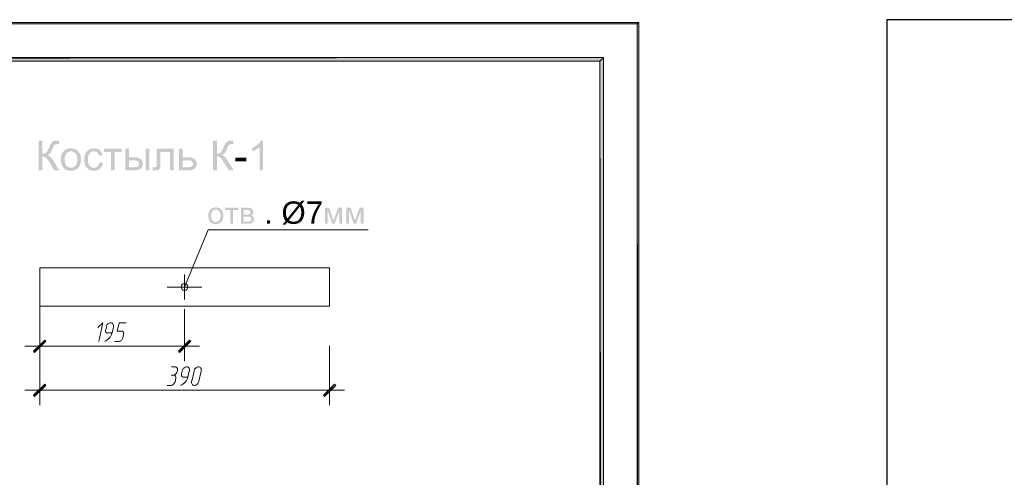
# Model space of a CAD drawing. Header units: millimetres. Extents: x 1527433 to 14789979, y -66543 to 11310.
# Tile 116 of 122: x 2016296 to 2029540, y -42081 to -35924. Entities that reach past the tile are written whole.
import ezdxf

# ---------------------------------------------------------------- set-up
doc = ezdxf.new("R2010")
doc.units = ezdxf.units.MM
doc.styles.get("Standard").update_dxf_attribs({"font": 'isocpeur.ttf', "height": 250})

msp = doc.modelspace()

# ---------------------------------------------------------------- hatches: boundary and pattern name
h = msp.add_hatch(color=7)
h.paths.add_polyline_path([(2024622.617, -35960.929), (2024599.333, -35982.095), (2024622.617, -65655.645)])
h.paths.add_polyline_path([(2024599.333, -35982.095), (2024622.617, -65655.645), (2024599.333, -65630.245)])
h.paths.add_polyline_path([(2024622.617, -65655.645), (2024599.333, -65630.245), (2024622.617, -65657.762)])
h.paths.add_polyline_path([(2024599.333, -65630.245), (2024622.617, -65657.762), (1982651.233, -65630.245)])
h.paths.add_polyline_path([(2024622.617, -65657.762), (1982651.233, -65630.245), (1982625.833, -65657.762)])
h.paths.add_polyline_path([(1982651.233, -65630.245), (1982625.833, -65657.762)])
h = msp.add_hatch(color=7)
h.paths.add_polyline_path([(1982627.95, -35960.929), (1982651.233, -35982.095), (2024622.617, -35960.929)])
h.paths.add_polyline_path([(1982651.233, -35982.095), (2024622.617, -35960.929), (2024599.333, -35982.095)])
h = msp.add_hatch(color=7)
h.paths.add_polyline_path([(2024099.8, -65130.712), (2024150.6, -65181.512), (2024099.8, -36481.629)])
h.paths.add_polyline_path([(2024150.6, -65181.512), (2024099.8, -36481.629), (2024150.6, -36432.945)])
h.paths.add_polyline_path([(2024099.8, -36481.629), (2024150.6, -36432.945), (1984651.483, -36481.629)])
h.paths.add_polyline_path([(2024150.6, -36432.945), (1984651.483, -36481.629), (1984600.683, -36432.945)])
h.paths.add_polyline_path([(1984651.483, -36481.629), (1984600.683, -36432.945), (1984651.483, -65130.712)])
h.paths.add_polyline_path([(1984600.683, -36432.945), (1984651.483, -65130.712), (1984600.683, -65181.512)])
h.paths.add_polyline_path([(1984651.483, -65130.712), (1984600.683, -65181.512), (2024099.8, -65130.712)])
h.paths.add_polyline_path([(1984600.683, -65181.512), (2024099.8, -65130.712), (2024150.6, -65181.512)])
h = msp.add_hatch(color=7)
h.dxf.hatch_style = 2
h.paths.add_polyline_path([(2016549.022, -37551.626), (2016601.828, -37551.626), (2016601.828, -37726.306), (2016618.583, -37725.436), (2016632.641, -37722.819), (2016644.012, -37718.446), (2016652.705, -37712.305), (2016660.571, -37702.858), (2016669.455, -37688.486), (2016679.363, -37669.184), (2016690.298, -37644.946), (2016698.213, -37626.796), (2016705.415, -37611.529), (2016711.894, -37599.135), (2016717.638, -37589.604), (2016730.661, -37574.708), (2016748.231, -37562.374), (2016769.108, -37554.113), (2016792.052, -37551.35), (2016805.476, -37551.39), (2016815.314, -37551.502), (2016821.555, -37551.676), (2016824.188, -37551.901), (2016824.188, -37597.597), (2016820.13, -37597.542), (2016813.55, -37597.321), (2016806.522, -37597.122), (2016802.967, -37597.046), (2016791.101, -37597.811), (2016780.883, -37600.105), (2016772.309, -37603.929), (2016765.374, -37609.283), (2016758.881, -37617.169), (2016751.965, -37628.506), (2016744.615, -37643.296), (2016736.821, -37661.538), (2016727.126, -37684.535), (2016718.217, -37702.845), (2016710.094, -37716.473), (2016702.756, -37725.424), (2016687.528, -37737.296), (2016669.572, -37746.48), (2016688.817, -37754.904), (2016707.937, -37769.59), (2016726.933, -37790.54), (2016745.805, -37817.752), (2016827.992, -37950.595), (2016762.397, -37950.595), (2016695.7, -37842.281), (2016682.533, -37821.591), (2016670.482, -37804.42), (2016659.547, -37790.773), (2016649.729, -37780.656), (2016639.787, -37773.34), (2016628.486, -37768.102), (2016615.832, -37764.951), (2016601.828, -37763.899), (2016601.828, -37950.595), (2016549.022, -37950.595)])
h = msp.add_hatch(color=7)
h.dxf.hatch_style = 2
h.paths.add_polyline_path([(2018894.926, -37551.626), (2018947.733, -37551.626), (2018947.733, -37726.306), (2018964.488, -37725.436), (2018978.546, -37722.819), (2018989.916, -37718.446), (2018998.61, -37712.305), (2019006.476, -37702.858), (2019015.36, -37688.486), (2019025.267, -37669.184), (2019036.203, -37644.946), (2019044.118, -37626.796), (2019051.32, -37611.529), (2019057.798, -37599.135), (2019063.543, -37589.604), (2019076.565, -37574.708), (2019094.135, -37562.374), (2019115.013, -37554.113), (2019137.957, -37551.35), (2019151.381, -37551.39), (2019161.218, -37551.502), (2019167.459, -37551.676), (2019170.093, -37551.901), (2019170.093, -37597.597), (2019166.035, -37597.542), (2019159.454, -37597.321), (2019152.426, -37597.122), (2019148.871, -37597.046), (2019137.005, -37597.811), (2019126.788, -37600.105), (2019118.214, -37603.929), (2019111.278, -37609.283), (2019104.786, -37617.169), (2019097.87, -37628.506), (2019090.52, -37643.296), (2019082.725, -37661.538), (2019073.031, -37684.535), (2019064.122, -37702.845), (2019055.998, -37716.473), (2019048.66, -37725.424), (2019033.433, -37737.296), (2019015.477, -37746.48), (2019034.721, -37754.904), (2019053.842, -37769.59), (2019072.838, -37790.54), (2019091.71, -37817.752), (2019173.896, -37950.595), (2019108.302, -37950.595), (2019041.605, -37842.281), (2019028.437, -37821.591), (2019016.387, -37804.42), (2019005.452, -37790.773), (2018995.633, -37780.656), (2018985.692, -37773.34), (2018974.391, -37768.102), (2018961.736, -37764.951), (2018947.733, -37763.899), (2018947.733, -37950.595), (2018894.926, -37950.595)])
h = msp.add_hatch(color=7)
h.dxf.hatch_style = 2
h.paths.add_polyline_path([(2019570.622, -37950.595), (2019521.674, -37950.595), (2019521.674, -37638.442), (2019501.217, -37655.309), (2019475.262, -37672.176), (2019447.976, -37686.935), (2019423.668, -37697.477), (2019423.668, -37650.128), (2019462.191, -37628.754), (2019495.546, -37603.33), (2019509.799, -37589.698), (2019521.805, -37576.258), (2019531.567, -37563.014), (2019539.092, -37549.972), (2019570.622, -37549.972)])
h = msp.add_hatch(color=7)
h.paths.add_polyline_path([(2016849.51, -37806.067), (2016852.3, -37768.551), (2016860.672, -37736.214), (2016874.625, -37709.065), (2016894.158, -37687.114), (2016913.795, -37673.079), (2016935.493, -37663.054), (2016959.247, -37657.039), (2016985.054, -37655.034), (2017013.465, -37657.481), (2017039.169, -37664.818), (2017062.165, -37677.032), (2017082.453, -37694.115), (2017099.021, -37715.497), (2017110.855, -37740.61), (2017117.955, -37769.444), (2017120.322, -37801.988), (2017119.269, -37828.405), (2017116.119, -37851.845), (2017110.881, -37872.309), (2017103.565, -37889.796), (2017094.223, -37904.897), (2017082.984, -37918.204), (2017069.854, -37929.724), (2017054.838, -37939.461), (2017038.477, -37947.202), (2017021.393, -37952.731), (2017003.585, -37956.049), (2016985.054, -37957.155), (2016956.158, -37954.725), (2016930.166, -37947.433), (2016907.089, -37935.272), (2016886.937, -37918.239), (2016870.555, -37896.627), (2016858.86, -37870.731), (2016851.847, -37840.546)])
h.paths.add_polyline_path([(2016899.836, -37806.067), (2016901.346, -37832.101), (2016905.879, -37854.642), (2016913.44, -37873.69), (2016924.034, -37889.245), (2016936.933, -37901.327), (2016951.402, -37909.957), (2016967.442, -37915.135), (2016985.054, -37916.861), (2017002.488, -37915.125), (2017018.409, -37909.916), (2017032.81, -37901.234), (2017045.687, -37889.08), (2017056.291, -37873.379), (2017063.871, -37854.05), (2017068.422, -37831.083), (2017069.941, -37804.468), (2017068.413, -37779.293), (2017063.836, -37757.353), (2017056.221, -37738.658), (2017045.577, -37723.219), (2017032.648, -37711.137), (2017018.251, -37702.507), (2017002.386, -37697.329), (2016985.054, -37695.603), (2016967.442, -37697.327), (2016951.402, -37702.493), (2016936.933, -37711.091), (2016924.034, -37723.109), (2016913.44, -37738.59), (2016905.879, -37757.58), (2016901.346, -37780.074)])
h = msp.add_hatch(color=7)
h.dxf.hatch_style = 2
h.paths.add_polyline_path([(2017367.027, -37844.707), (2017415.203, -37850.991), (2017409.704, -37874.534), (2017401.14, -37895.384), (2017389.507, -37913.537), (2017374.799, -37928.988), (2017357.591, -37941.319), (2017338.543, -37950.12), (2017317.655, -37955.397), (2017294.928, -37957.155), (2017266.702, -37954.735), (2017241.391, -37947.467), (2017218.995, -37935.342), (2017199.513, -37918.349), (2017183.741, -37896.861), (2017172.475, -37871.172), (2017165.716, -37841.276), (2017163.463, -37807.169), (2017164.426, -37784.503), (2017167.322, -37763.299), (2017172.16, -37743.553), (2017178.952, -37725.258), (2017187.729, -37708.817), (2017198.52, -37694.556), (2017211.338, -37682.486), (2017226.191, -37672.617), (2017242.377, -37664.94), (2017259.271, -37659.443), (2017276.878, -37656.138), (2017295.204, -37655.034), (2017317.661, -37656.522), (2017337.985, -37660.987), (2017356.169, -37668.428), (2017372.208, -37678.846), (2017385.83, -37692.003), (2017396.765, -37707.661), (2017405.013, -37725.82), (2017410.573, -37746.48), (2017362.948, -37753.811), (2017358.897, -37740.167), (2017353.529, -37728.332), (2017346.848, -37718.294), (2017338.86, -37710.045), (2017329.766, -37703.606), (2017319.767, -37699.007), (2017308.869, -37696.247), (2017297.078, -37695.327), (2017279.434, -37696.99), (2017263.536, -37701.97), (2017249.375, -37710.257), (2017236.94, -37721.841), (2017226.812, -37737.043), (2017219.577, -37756.106), (2017215.236, -37779.023), (2017213.789, -37805.791), (2017215.184, -37832.942), (2017219.37, -37856.103), (2017226.346, -37875.275), (2017236.113, -37890.458), (2017248.124, -37902.025), (2017261.834, -37910.274), (2017277.25, -37915.216), (2017294.377, -37916.861), (2017308.174, -37915.755), (2017320.794, -37912.437), (2017332.235, -37906.908), (2017342.498, -37899.167), (2017351.284, -37889.13), (2017358.297, -37876.712), (2017363.543, -37861.906)])
h = msp.add_hatch(color=7)
h.dxf.hatch_style = 2
h.paths.add_polyline_path([(2017431.46, -37661.538), (2017666.333, -37661.538), (2017666.333, -37702.107), (2017573.233, -37702.107), (2017573.233, -37950.595), (2017524.505, -37950.595), (2017524.505, -37702.107), (2017431.46, -37702.107)])
h = msp.add_hatch(color=7)
h.paths.add_polyline_path([(2017988.912, -37661.538), (2018037.915, -37661.538), (2018037.915, -37950.595), (2017988.912, -37950.595)])
h.paths.add_polyline_path([(2017714.848, -37661.538), (2017763.851, -37661.538), (2017763.851, -37774.482), (2017825.918, -37774.482), (2017854.517, -37775.959), (2017879.627, -37780.387), (2017901.254, -37787.76), (2017919.404, -37798.074), (2017933.737, -37810.963), (2017943.988, -37826.069), (2017950.146, -37843.397), (2017952.201, -37862.952), (2017950.487, -37880.407), (2017945.346, -37896.556), (2017936.784, -37911.391), (2017924.806, -37924.909), (2017909.076, -37936.154), (2017889.253, -37944.181), (2017865.337, -37948.992), (2017837.328, -37950.595), (2017714.848, -37950.595)])
h.paths.add_polyline_path([(2017763.851, -37910.301), (2017815.279, -37910.301), (2017836.89, -37909.588), (2017855.167, -37907.449), (2017870.106, -37903.883), (2017881.701, -37898.891), (2017890.383, -37892.381), (2017896.584, -37884.263), (2017900.304, -37874.544), (2017901.545, -37863.228), (2017897.865, -37845.485), (2017886.827, -37829.769), (2017877.246, -37823.33), (2017863.221, -37818.731), (2017844.752, -37815.971), (2017821.839, -37815.051), (2017763.851, -37815.051)])
h = msp.add_hatch(color=7)
h.dxf.hatch_style = 2
h.paths.add_polyline_path([(2018139.511, -37661.538), (2018367.053, -37661.538), (2018367.053, -37950.595), (2018318.326, -37950.595), (2018318.326, -37702.107), (2018188.514, -37702.107), (2018188.514, -37846.085), (2018188.308, -37869.121), (2018187.688, -37887.874), (2018186.654, -37902.337), (2018185.207, -37912.506), (2018179.075, -37927.548), (2018167.237, -37940.563), (2018159.071, -37945.804), (2018149.282, -37949.541), (2018137.859, -37951.78), (2018124.794, -37952.525), (2018106.349, -37951.96), (2018085.382, -37950.32), (2018085.382, -37909.475), (2018106.879, -37909.475), (2018119.909, -37908.717), (2018128.597, -37906.388), (2018134.047, -37902.336), (2018137.306, -37896.466), (2018138.256, -37891.145), (2018138.946, -37881.969), (2018139.368, -37868.948), (2018139.511, -37852.093)])
h = msp.add_hatch(color=7)
h.paths.add_polyline_path([(2018440.551, -37661.538), (2018489.554, -37661.538), (2018489.554, -37774.482), (2018551.566, -37774.482), (2018580.164, -37775.959), (2018605.275, -37780.387), (2018626.902, -37787.76), (2018645.052, -37798.074), (2018659.385, -37810.963), (2018669.636, -37826.069), (2018675.794, -37843.397), (2018677.849, -37862.952), (2018676.135, -37880.407), (2018671, -37896.556), (2018662.455, -37911.391), (2018650.509, -37924.909), (2018634.778, -37936.154), (2018614.955, -37944.181), (2018591.039, -37948.992), (2018563.031, -37950.595), (2018440.551, -37950.595)])
h.paths.add_polyline_path([(2018489.554, -37910.301), (2018540.982, -37910.301), (2018562.561, -37909.588), (2018580.821, -37907.449), (2018595.754, -37903.883), (2018607.349, -37898.891), (2018616.039, -37892.381), (2018622.259, -37884.263), (2018625.999, -37874.544), (2018627.247, -37863.228), (2018623.568, -37845.485), (2018612.53, -37829.769), (2018602.948, -37823.33), (2018588.917, -37818.731), (2018570.432, -37815.971), (2018547.487, -37815.051), (2018489.554, -37815.051)])
h = msp.add_hatch(color=7)
h.dxf.hatch_style = 2
h.paths.add_polyline_path([(2019194.588, -37830.816), (2019194.588, -37781.593), (2019345.069, -37781.593), (2019345.069, -37830.816)])
h = msp.add_hatch(color=7)
h.paths.add_polyline_path([(2018832.552, -38562.334), (2018834.631, -38534.304), (2018840.876, -38510.155), (2018851.295, -38489.881), (2018865.901, -38473.478), (2018880.565, -38462.988), (2018896.769, -38455.495), (2018914.502, -38450.999), (2018933.755, -38449.5), (2018954.984, -38451.329), (2018974.187, -38456.811), (2018991.364, -38465.941), (2019006.516, -38478.715), (2019018.887, -38494.694), (2019027.724, -38513.448), (2019033.026, -38534.983), (2019034.793, -38559.302), (2019034.008, -38579.031), (2019031.658, -38596.537), (2019027.747, -38611.811), (2019022.28, -38624.842), (2019006.902, -38646.057), (2018985.9, -38661.939), (2018960.923, -38671.86), (2018933.755, -38675.168), (2018912.186, -38673.357), (2018892.786, -38667.919), (2018875.557, -38658.843), (2018860.499, -38646.119), (2018848.272, -38629.973), (2018839.539, -38610.634), (2018834.299, -38588.091)])
h.paths.add_polyline_path([(2018870.145, -38562.334), (2018871.272, -38581.776), (2018874.658, -38598.604), (2018880.307, -38612.827), (2018888.225, -38624.456), (2018897.835, -38633.491), (2018908.634, -38639.931), (2018920.611, -38643.788), (2018933.755, -38645.071), (2018946.788, -38643.779), (2018958.684, -38639.897), (2018969.443, -38633.421), (2018979.065, -38624.346), (2018986.992, -38612.614), (2018992.66, -38598.17), (2018996.064, -38581.007), (2018997.2, -38561.121), (2018996.063, -38542.321), (2018992.653, -38525.94), (2018986.968, -38511.977), (2018979.01, -38500.433), (2018969.358, -38491.421), (2018958.594, -38484.978), (2018946.725, -38481.108), (2018933.755, -38479.817), (2018920.611, -38481.107), (2018908.634, -38484.971), (2018897.835, -38491.398), (2018888.225, -38500.377), (2018880.307, -38511.942), (2018874.658, -38526.126), (2018871.272, -38542.925)])
h = msp.add_hatch(color=7)
h.dxf.hatch_style = 2
h.paths.add_polyline_path([(2019059.459, -38454.406), (2019234.856, -38454.406), (2019234.856, -38484.668), (2019165.348, -38484.668), (2019165.348, -38670.262), (2019128.967, -38670.262), (2019128.967, -38484.668), (2019059.459, -38484.668)])
h = msp.add_hatch(color=7)
h.paths.add_polyline_path([(2019271.366, -38454.406), (2019355.702, -38454.406), (2019370.244, -38454.735), (2019382.787, -38455.715), (2019393.335, -38457.336), (2019401.894, -38459.587), (2019415.956, -38466.946), (2019427.911, -38478.604), (2019436.097, -38493.783), (2019438.825, -38511.732), (2019437.22, -38526.202), (2019432.431, -38538.687), (2019424.404, -38549.229), (2019413.194, -38557.869), (2019427.125, -38565.187), (2019438.494, -38576.886), (2019446.06, -38592.093), (2019448.582, -38609.904), (2019446.432, -38624.281), (2019442.05, -38636.658), (2019435.435, -38647.041), (2019426.588, -38655.434), (2019415.498, -38661.937), (2019402.155, -38666.569), (2019386.559, -38669.34), (2019368.71, -38670.262), (2019271.366, -38670.262)])
h.paths.add_polyline_path([(2019307.911, -38545.246), (2019346.937, -38545.246), (2019366.616, -38544.654), (2019379.018, -38542.821), (2019387.3, -38539.149), (2019394.673, -38532.954), (2019399.882, -38524.796), (2019401.618, -38515.15), (2019400.855, -38507.283), (2019398.573, -38500.708), (2019394.781, -38495.415), (2019389.491, -38491.393), (2019382.381, -38488.458), (2019373.12, -38486.356), (2019361.71, -38485.091), (2019348.15, -38484.668), (2019307.911, -38484.668)])
h.paths.add_polyline_path([(2019307.911, -38640.166), (2019356.088, -38640.166), (2019370.412, -38639.719), (2019382.298, -38638.374), (2019391.744, -38636.119), (2019398.752, -38632.945), (2019407.599, -38623.14), (2019410.989, -38608.085), (2019409.301, -38598.122), (2019404.264, -38588.903), (2019396.519, -38581.675), (2019386.79, -38577.713), (2019372.776, -38575.949), (2019352.229, -38575.343), (2019307.911, -38575.343)])
h = msp.add_hatch(color=7)
h.dxf.hatch_style = 2
h.paths.add_polyline_path([(2020402.909, -38454.406), (2020459.85, -38454.406), (2020516.57, -38627.157), (2020579.574, -38454.406), (2020632.215, -38454.406), (2020632.215, -38670.262), (2020595.614, -38670.262), (2020595.614, -38496.464), (2020531.784, -38670.262), (2020499.041, -38670.262), (2020438.683, -38488.14), (2020438.683, -38670.262), (2020402.909, -38670.262)])
h = msp.add_hatch(color=7)
h.dxf.hatch_style = 2
h.paths.add_polyline_path([(2020691.257, -38454.406), (2020748.198, -38454.406), (2020804.918, -38627.157), (2020867.922, -38454.406), (2020920.563, -38454.406), (2020920.563, -38670.262), (2020883.962, -38670.262), (2020883.962, -38496.464), (2020820.132, -38670.262), (2020787.389, -38670.262), (2020727.031, -38488.14), (2020727.031, -38670.262), (2020691.257, -38670.262)])
h = msp.add_hatch(color=7)
h.paths.add_polyline_path([(2016647.017, -40249.295), (2016632.2, -40234.479), (2016496.733, -40399.579)])
h.paths.add_polyline_path([(2016632.2, -40234.479), (2016496.733, -40399.579), (2016481.917, -40384.762)])
h = msp.add_hatch(color=7)
h.paths.add_polyline_path([(2018431.367, -40384.762), (2018446.183, -40399.579), (2018581.65, -40234.479)])
h.paths.add_polyline_path([(2018446.183, -40399.579), (2018581.65, -40234.479), (2018596.467, -40249.295)])
h = msp.add_hatch(color=7)
h.paths.add_polyline_path([(2016647.017, -40844.079), (2016632.2, -40827.145), (2016496.733, -40992.245)])
h.paths.add_polyline_path([(2016632.2, -40827.145), (2016496.733, -40992.245), (2016481.917, -40977.429)])
h = msp.add_hatch(color=7)
h.paths.add_polyline_path([(2020380.817, -40977.429), (2020397.75, -40992.245), (2020531.1, -40827.145)])
h.paths.add_polyline_path([(2020397.75, -40992.245), (2020531.1, -40827.145), (2020548.033, -40844.079)])

# ---------------------------------------------------------------- linework, layer by layer
at = {"color": 7, "lineweight": 0}
for points in [[(1982627.95, -35960.929), (1982651.233, -35982.095), (2024622.617, -35960.929)], [(1982651.233, -35982.095), (2024622.617, -35960.929), (2024599.333, -35982.095)], [(2024622.617, -35960.929), (2024599.333, -35982.095), (2024622.617, -65655.645)], [(2024599.333, -35982.095), (2024622.617, -65655.645), (2024599.333, -65630.245)], [(2024150.6, -36432.945), (1984651.483, -36481.629), (1984600.683, -36432.945)], [(2024099.8, -36481.629), (2024150.6, -36432.945), (1984651.483, -36481.629)], [(2024150.6, -65181.512), (2024099.8, -36481.629), (2024150.6, -36432.945)], [(2024099.8, -65130.712), (2024150.6, -65181.512), (2024099.8, -36481.629)], [(2016632.2, -40234.479), (2016496.733, -40399.579), (2016481.917, -40384.762)], [(2016647.017, -40249.295), (2016632.2, -40234.479), (2016496.733, -40399.579)], [(2018431.367, -40384.762), (2018446.183, -40399.579), (2018581.65, -40234.479)], [(2018446.183, -40399.579), (2018581.65, -40234.479), (2018596.467, -40249.295)], [(2016632.2, -40827.145), (2016496.733, -40992.245), (2016481.917, -40977.429)], [(2016647.017, -40844.079), (2016632.2, -40827.145), (2016496.733, -40992.245)], [(2020380.817, -40977.429), (2020397.75, -40992.245), (2020531.1, -40827.145)], [(2020397.75, -40992.245), (2020531.1, -40827.145), (2020548.033, -40844.079)]]:
    msp.add_lwpolyline(points, close=True, dxfattribs=at)
at = {"lineweight": 25}
msp.add_lwpolyline([(2027958.267, -65624.141), (2069958.267, -65624.141), (2069958.267, -35924.141), (2027958.267, -35924.141)], close=True, dxfattribs=at)
at = {"color": 7, "lineweight": 0}
for points in [[(2018513.917, -39521.162), (2018829.3, -38752.812), (2020981.95, -38752.812)], [(2018513.917, -39688.379), (2018513.917, -39351.829)], [(2018281.083, -39521.162), (2018746.75, -39521.162)], [(2016564.467, -39718.012), (2016564.467, -40518.112)], [(2018513.917, -39819.612), (2018513.917, -40518.112)], [(2017358.217, -40253.529), (2017415.367, -40001.645), (2017347.633, -40065.145)], [(2017450.894, -40096.05), (2017449.552, -40104.998), (2017449.778, -40113.323), (2017451.463, -40120.848), (2017454.497, -40127.395), (2017458.772, -40132.787), (2017464.179, -40136.846), (2017470.61, -40139.394), (2017477.955, -40140.253)], [(2017461.933, -40058.795), (2017453.467, -40096.895)], [(2017555.915, -40058.078), (2017557.503, -40046.675), (2017557.075, -40036.041), (2017554.774, -40026.405), (2017550.744, -40017.994), (2017545.129, -40011.039), (2017538.072, -40005.768), (2017529.717, -40002.409), (2017520.207, -40001.192), (2017510.179, -40002.272), (2017500.336, -40005.503), (2017490.925, -40010.658), (2017482.192, -40017.513), (2017474.384, -40025.84), (2017467.746, -40035.413), (2017462.526, -40046.007), (2017458.968, -40057.396)], [(2017538.133, -40139.229), (2017557.183, -40058.795)], [(2017667.25, -40115.945), (2017607.983, -40115.945), (2017633.383, -40001.645), (2017728.633, -40001.645)], [(2017693.106, -40157.007), (2017694.448, -40148.06), (2017694.222, -40139.735), (2017692.538, -40132.21), (2017689.503, -40125.662), (2017685.228, -40120.27), (2017679.821, -40116.211), (2017673.39, -40113.663), (2017666.045, -40112.804)], [(2017435.576, -40251.071), (2017452.612, -40244.284), (2017468.877, -40234.829), (2017484.113, -40222.996), (2017498.064, -40209.075), (2017510.472, -40193.354), (2017521.08, -40176.123), (2017529.632, -40157.67), (2017535.87, -40138.284)], [(2017480.983, -40139.229), (2017538.133, -40139.229)], [(2017576.233, -40253.529), (2017629.15, -40253.529)], [(2017628.812, -40251.914), (2017637.555, -40250.804), (2017646.169, -40247.792), (2017654.437, -40243.084), (2017662.141, -40236.883), (2017669.064, -40229.393), (2017674.987, -40220.817), (2017679.693, -40211.36), (2017682.964, -40201.225)], [(2017684.183, -40202.729), (2017692.65, -40158.279)], [(2016363.383, -40317.029), (2018715, -40317.029)], [(2016564.467, -40310.679), (2016564.467, -41110.779)], [(2020463.367, -40310.679), (2020463.367, -41110.779)], [(2018382.683, -40596.429), (2018336.117, -40596.429)], [(2018356.159, -40706.949), (2018366.188, -40705.869), (2018376.031, -40702.638), (2018385.441, -40697.482), (2018394.174, -40690.628), (2018401.983, -40682.301), (2018408.62, -40672.727), (2018413.841, -40662.133), (2018417.399, -40650.744), (2018418.987, -40639.342), (2018418.558, -40628.708), (2018416.258, -40619.071), (2018412.228, -40610.661), (2018406.613, -40603.706), (2018399.556, -40598.435), (2018391.201, -40595.076), (2018381.691, -40593.859)], [(2018482.167, -40651.462), (2018473.7, -40689.562)], [(2018578.265, -40650.744), (2018579.853, -40639.342), (2018579.425, -40628.708), (2018577.124, -40619.071), (2018573.094, -40610.661), (2018567.479, -40603.706), (2018560.422, -40598.435), (2018552.067, -40595.076), (2018542.557, -40593.859), (2018532.529, -40594.939), (2018522.686, -40598.17), (2018513.275, -40603.325), (2018504.542, -40610.179), (2018496.734, -40618.506), (2018490.096, -40628.08), (2018484.876, -40638.674), (2018481.318, -40650.063)], [(2018558.367, -40734.012), (2018577.417, -40651.462)], [(2018640.917, -40651.462), (2018609.167, -40789.045)], [(2018737.015, -40650.744), (2018738.603, -40639.342), (2018738.175, -40628.708), (2018735.874, -40619.071), (2018731.844, -40610.661), (2018726.229, -40603.706), (2018719.172, -40598.435), (2018710.817, -40595.076), (2018701.307, -40593.859), (2018691.279, -40594.939), (2018681.436, -40598.17), (2018672.025, -40603.325), (2018663.292, -40610.179), (2018655.484, -40618.506), (2018648.846, -40628.08), (2018643.626, -40638.674), (2018640.068, -40650.063)], [(2018706.533, -40789.045), (2018738.283, -40651.462)], [(2018374.217, -40708.612), (2018331.883, -40708.612)], [(2018397.042, -40746.429), (2018397.565, -40731.98), (2018393.135, -40720.065), (2018384.54, -40711.898), (2018372.567, -40708.691)], [(2018384.8, -40795.395), (2018397.5, -40746.712)], [(2018457.926, -40843.738), (2018474.962, -40836.95), (2018491.227, -40827.496), (2018506.463, -40815.663), (2018520.414, -40801.742), (2018532.822, -40786.021), (2018543.43, -40768.789), (2018551.982, -40750.336), (2018558.22, -40730.951)], [(2018473.244, -40688.717), (2018471.902, -40697.664), (2018472.128, -40705.989), (2018473.813, -40713.514), (2018476.847, -40720.062), (2018481.122, -40725.454), (2018486.529, -40729.513), (2018492.96, -40732.061), (2018500.305, -40732.92)], [(2018501.217, -40734.012), (2018558.367, -40734.012)], [(2018608.318, -40787.646), (2018606.73, -40799.049), (2018607.158, -40809.683), (2018609.459, -40819.319), (2018613.489, -40827.73), (2018619.104, -40834.685), (2018626.161, -40839.956), (2018634.516, -40843.315), (2018644.026, -40844.532), (2018654.054, -40843.452), (2018663.897, -40840.221), (2018673.308, -40835.065), (2018682.041, -40828.211), (2018689.849, -40819.884), (2018696.487, -40810.311), (2018701.708, -40799.716), (2018705.265, -40788.328)], [(2020664.45, -40909.695), (2016363.383, -40909.695)], [(2018278.967, -40846.195), (2018331.883, -40846.195)], [(2018329.429, -40844.581), (2018338.172, -40843.47), (2018346.786, -40840.459), (2018355.054, -40835.751), (2018362.758, -40829.55), (2018369.681, -40822.059), (2018375.604, -40813.483), (2018380.31, -40804.026), (2018383.581, -40793.891)]]:
    msp.add_lwpolyline(points, dxfattribs=at)
at = {"color": 152, "lineweight": 0, "true_color": 0x006edd}
msp.add_lwpolyline([(2016564.467, -39779.395), (2016564.467, -39260.812), (2020463.367, -39260.812), (2020463.367, -39779.395)], close=True, dxfattribs=at)
msp.add_circle((2018512.858, -39520.104), 45.508, dxfattribs=at)

# ---------------------------------------------------------------- texts
at = {"color": 7, "insert": (2019582.835, -38369.407), "char_height": 300.8551, "attachment_point": 1}
msp.add_mtext('{\\fArial|b0|i0|c0;. Ø7}', dxfattribs=at)

doc.saveas('drawing.dxf')
